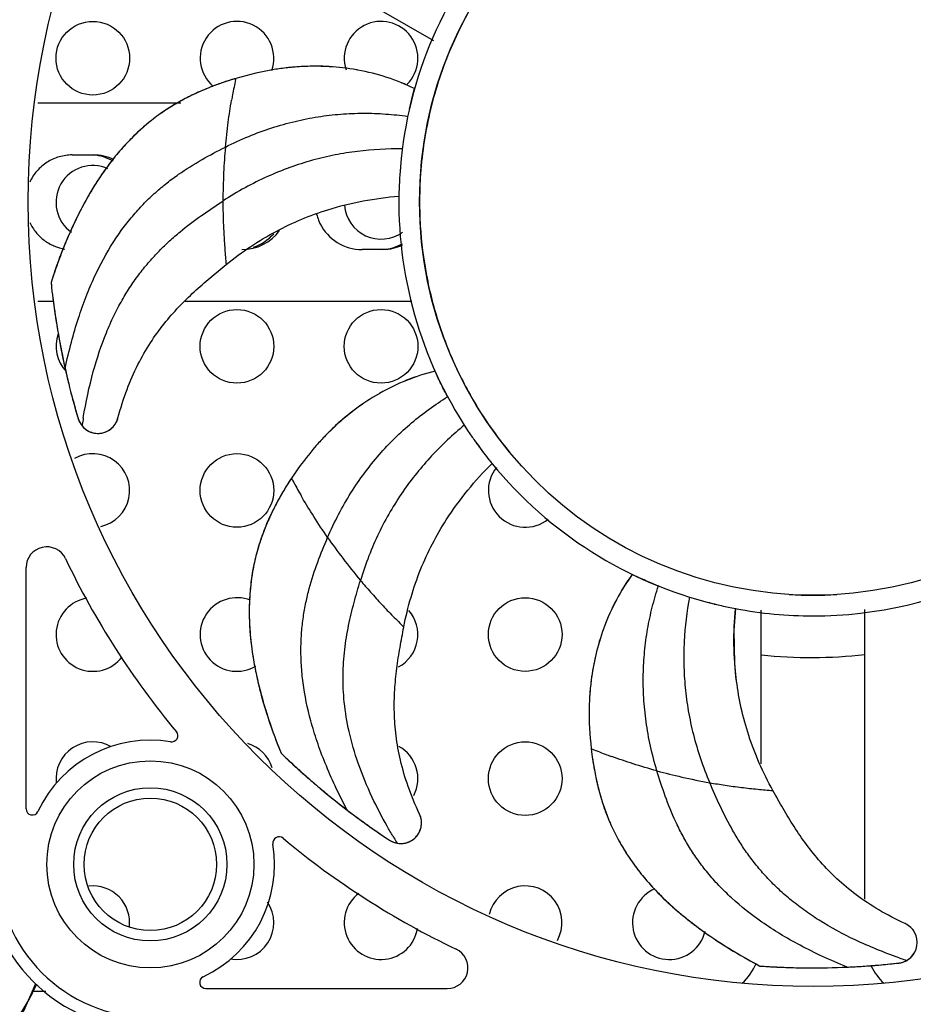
# Model space of a CAD drawing. Header units: inches. Extents: x 0.2 to 16.8, y 0.2 to 10.8.
# Tile 19 of 25: x 10.3 to 11.1, y 4.7 to 5.7. Entities that reach past the tile are written whole.
import ezdxf

# ---------------------------------------------------------------- set-up
doc = ezdxf.new("R2010")
doc.units = ezdxf.units.IN
doc.header["$LTSCALE"] = 0.935
doc.header["$MEASUREMENT"] = 0
doc.layers.get('0').update_dxf_attribs({"linetype": 'CONTINUOUS'})
doc.layers.add('DIMENSIONS', color=7, linetype='CONTINUOUS')
doc.styles.get("Standard").update_dxf_attribs({"font": 'txt', "width": 0.8})
doc.dimstyles.new('DIMSTYLE_2', dxfattribs={"dimtxt": 0.125, "dimasz": 0.18, "dimexe": 0.18, "dimexo": 0.0625, "dimgap": 0.09, "dimtad": 0, "dimtih": 1, "dimtoh": 1, "dimdec": 3, "dimzin": 4, "dimdsep": 46, "dimtxsty": 'STANDARD', "dimblk": '_FILLED', "dimblk1": '_FILLED', "dimblk2": '_FILLED', "dimcen": 0.09, "dimadec": 0, "dimazin": 0, "dimtp": 0.01, "dimtm": 0.01, "dimtfac": 1, "dimtdec": 3, "dimtofl": 0, "dimtmove": 0, "dimatfit": 3, "dimldrblk": '_FILLED', "dimfxl": 1, "dimtolj": 1, "dimtzin": 4, "dimarcsym": 0})

# ---------------------------------------------------------------- blocks, each defined once
blk = doc.blocks.new('_FILLED')
at = {"color": 0, "linetype": 'BYBLOCK'}
blk.add_solid([(0, 0), (-1, 0.1736), (-1, -0.1736)], dxfattribs=at)
blk = doc.blocks.new('*D14')
at = {"layer": 'DIMENSIONS', "color": 2, "linetype": 'CONTINUOUS'}
for p, q in [((14.03925, 7.72406), (15.10175, 7.72406)), ((14.97675, 7.72406), (14.97675, 5.66106)), ((14.97675, 3.34806), (14.97675, 5.41106)), ((10.54125, 3.34806), (15.10175, 3.34806))]:
    blk.add_line(p, q, dxfattribs=at)
at = {"layer": 'DIMENSIONS', "color": 2, "linetype": 'CONTINUOUS', "xscale": 0.18, "yscale": 0.18, "zscale": 0.18}
for p, rotation in [((14.97675, 7.72406), 90), ((14.97675, 3.34806), 270)]:
    blk.add_blockref('_FILLED', p, dxfattribs=dict(at, rotation=rotation))
at = {"layer": 'DIMENSIONS', "color": 2, "linetype": 'CONTINUOUS', "insert": (14.97675, 5.59856), "char_height": 0.125, "width": 1.425, "attachment_point": 2, "line_spacing_factor": 0.9}
blk.add_mtext('4.376{\\Ftxt.shx;\\W1.000000;\\H0.125000; }[111.15]', dxfattribs=at)

msp = doc.modelspace()

# ---------------------------------------------------------------- linework, layer by layer
at = {"color": 6, "linetype": 'CONTINUOUS'}
for p, q in [((10.42953, 5.77925), (10.6658, 5.64284)), ((10.30228, 5.41293), (10.30252, 5.41103)), ((10.27856, 4.91236), (10.27856, 5.14176)), ((10.97738, 4.95527), (10.97738, 5.10132)), ((11.07581, 4.8265), (11.07581, 5.10174)), ((10.52093, 4.96526), (10.52234, 4.96395)), ((10.97619, 4.76286), (10.9781, 4.76277)), ((10.4495, 4.74143), (10.67889, 4.74143))]:
    msp.add_line(p, q, dxfattribs=at)
at = {"color": 9, "linetype": 'CONTINUOUS'}
for p, q in [((10.47773, 5.60578), (10.47795, 5.6068)), ((10.53138, 5.22576), (10.53089, 5.22669)), ((10.54108, 5.20824), (10.54075, 5.20882)), ((10.81674, 4.96914), (10.81577, 4.96953))]:
    msp.add_line(p, q, dxfattribs=at)
at = {"color": 7, "linetype": 'CONTINUOUS'}
for p, q in [((10.64292, 5.57769), (10.64593, 5.59003)), ((10.64593, 5.59003), (10.6479, 5.59711)), ((10.28981, 5.58356), (10.42559, 5.58356)), ((10.6428, 5.57718), (10.64292, 5.57769)), ((10.32249, 5.53406), (10.34239, 5.53406)), ((10.63295, 5.49495), (10.63295, 5.49466)), ((10.61787, 5.44406), (10.59798, 5.44406)), ((10.30365, 5.39456), (10.28988, 5.39456)), ((10.30404, 5.39789), (10.30417, 5.39686)), ((10.30417, 5.39686), (10.30436, 5.39535)), ((10.64533, 5.39456), (10.42972, 5.39456)), ((10.67035, 5.32182), (10.6673, 5.3285)), ((10.32981, 5.27922), (10.33175, 5.27643)), ((10.33175, 5.27643), (10.33313, 5.27499)), ((10.33313, 5.27499), (10.33439, 5.27384)), ((10.33439, 5.27384), (10.33632, 5.2724)), ((10.72152, 5.24063), (10.72171, 5.24041)), ((10.86146, 5.13205), (10.85483, 5.13521)), ((10.95284, 5.10275), (10.95313, 5.1027)), ((10.52094, 4.96523), (10.52229, 4.96394)), ((10.53272, 4.95415), (10.53383, 4.95313)), ((10.62797, 4.88052), (10.63125, 4.87963)), ((10.63125, 4.87963), (10.63324, 4.87941)), ((10.63324, 4.87941), (10.63494, 4.87935)), ((11.11265, 4.76675), (11.11574, 4.76819)), ((11.11574, 4.76819), (11.1174, 4.76929)), ((11.1174, 4.76929), (11.11875, 4.77034)), ((10.97621, 4.76285), (10.97807, 4.76273)), ((10.99243, 4.76193), (10.99366, 4.76187)), ((10.28451, 4.73906), (10.29721, 4.73906))]:
    msp.add_line(p, q, dxfattribs=at)
at = {"color": 6, "linetype": 'CONTINUOUS'}
msp.add_lwpolyline([(10.95392, 5.03381), (10.95228, 5.05028), (10.95175, 5.0823), (10.95313, 5.1027)], dxfattribs=at)
at = {"color": 7, "linetype": 'CONTINUOUS'}
msp.add_lwpolyline([(10.20046, 4.64294), (10.24283, 4.67762), (10.27638, 4.72034), (10.28768, 4.74638)], dxfattribs=at)
at = {"color": 6, "linetype": 'CONTINUOUS'}
for centre, radius in [((11.0266, 5.48946), 0.74606), ((10.39668, 4.85954), 0.09843), ((10.39668, 4.85954), 0.07283), ((10.39668, 4.85954), 0.06299)]:
    msp.add_circle(centre, radius, dxfattribs=at)
at = {"color": 7, "linetype": 'CONTINUOUS'}
for centre, radius in [((11.0266, 5.48946), 0.374), ((10.342, 5.62606), 0.035), ((10.479, 5.35206), 0.035), ((10.616, 5.35206), 0.035), ((10.479, 5.21506), 0.035), ((10.753, 5.07806), 0.035), ((10.753, 4.94106), 0.035)]:
    msp.add_circle(centre, radius, dxfattribs=at)
at = {"color": 9, "linetype": 'CONTINUOUS'}
for centre, radius, start, end in [((11.0266, 5.48946), 0.39369, 139.24664, 176.30157), ((10.99305, 5.49519), 0.52705, 167.88743, 169.50603), ((10.97192, 5.49915), 0.50555, 169.51164, 170.09432), ((11.0266, 5.48946), 0.39369, 179.2423, 214.61538), ((10.84886, 5.19918), 0.52285, 170.84918, 171.50346), ((10.83424, 5.20151), 0.50804, 170.64261, 170.84617), ((11.0266, 5.48946), 0.39369, 219.23851, 256.15385), ((10.99722, 5.47228), 0.52705, 207.88743, 209.50603), ((10.97873, 5.46188), 0.50583, 209.51177, 210.01825), ((11.0266, 5.48946), 0.39369, 259.23638, 270), ((11.01514, 5.45742), 0.52705, 247.88743, 249.50603), ((11.00756, 5.4373), 0.50555, 249.51164, 250.09432), ((11.06434, 5.14523), 0.50804, 210.64261, 210.84617), ((11.07704, 5.15285), 0.52285, 210.84918, 211.50346), ((10.39668, 4.85954), 0.15748, 180, 270), ((10.39668, 4.85954), 0.14567, 180, 270), ((11.27678, 5.25003), 0.50804, 250.64261, 250.84617), ((11.28161, 5.26402), 0.52285, 250.84918, 251.50346)]:
    msp.add_arc(centre, radius, start, end, dxfattribs=at)
at = {"color": 7, "linetype": 'CONTINUOUS'}
for centre, radius, start, end in [((10.479, 5.62606), 0.035, 340.73114, 229.94868), ((10.616, 5.62606), 0.035, 315.12751, 198.17384), ((10.55442, 5.37207), 0.2464, 94.74982, 95.94663), ((10.5536, 5.37159), 0.24681, 94.96505, 95.7463), ((10.55345, 5.37331), 0.24508, 94.46408, 94.96444), ((10.55307, 5.38093), 0.23745, 86.71705, 94.51611), ((10.55416, 5.39903), 0.21938, 79.88057, 86.7375), ((10.55391, 5.39382), 0.22454, 80.0503, 86.74275), ((10.55392, 5.39384), 0.22452, 80.05289, 86.7436), ((10.55382, 5.36938), 0.24903, 95.74584, 96.20239), ((10.55508, 5.40457), 0.21377, 79.54024, 79.86405), ((10.55478, 5.39913), 0.21916, 79.72164, 80.03751), ((10.55518, 5.4052), 0.21313, 64.21297, 79.53499), ((10.55284, 5.34584), 0.27144, 108.4536, 111.73823), ((10.56439, 5.31783), 0.3017, 109.02684, 110.13615), ((10.56758, 5.30865), 0.31142, 108.75969, 109.03118), ((10.56337, 5.31512), 0.30392, 108.25616, 108.50367), ((10.56736, 5.30933), 0.3107, 107.89666, 108.76124), ((10.56652, 5.30556), 0.31398, 107.78151, 108.25487), ((10.57553, 5.27721), 0.34373, 106.49115, 107.76819), ((10.56542, 5.31536), 0.30437, 106.71922, 107.89769), ((10.53064, 5.39611), 0.21644, 114.64758, 119.6303), ((10.53972, 5.37901), 0.23577, 111.76248, 114.92117), ((10.52741, 5.40173), 0.20996, 119.62284, 125.76045), ((10.52406, 5.40651), 0.20412, 119.46589, 123.38099), ((10.52088, 5.41157), 0.19815, 123.41799, 125.89135), ((10.54757, 5.38287), 0.23748, 136.77649, 140.85703), ((10.54134, 5.38806), 0.22937, 136.46751, 139.23143), ((10.53891, 5.39089), 0.22567, 135.33325, 136.75304), ((10.53835, 5.39088), 0.22527, 135.23058, 136.46315), ((10.33922, 5.48939), 0.04468, 60.52744, 86.04268), ((10.34232, 5.48926), 0.0448, 63.94098, 89.92225), ((10.54662, 5.3835), 0.23635, 139.23143, 140.83064), ((10.342, 5.48906), 0.035, 65.75189, 234.50063), ((11.08665, 5.48535), 0.45381, 175.37293, 178.78744), ((11.03647, 5.48851), 0.38389, 176.45797, 179.85818), ((10.63671, 5.32389), 0.34454, 149.69426, 153.26), ((10.64029, 5.32162), 0.34877, 149.66914, 152.52968), ((10.61182, 5.3381), 0.31588, 148.31898, 149.64076), ((10.616, 5.48906), 0.035, 184.50875, 305.81045), ((11.03694, 5.49045), 0.38436, 180.14685, 183.54178), ((10.66654, 5.30773), 0.37847, 152.49632, 153.1067), ((10.5985, 5.48905), 0.04526, 194.57512, 202.25522), ((10.59807, 5.48883), 0.04478, 202.20243, 265.97616), ((10.48358, 5.48872), 0.04466, 270.07142, 323.67024), ((10.48043, 5.48874), 0.04468, 288.66104, 318.57713), ((10.61469, 5.48875), 0.04469, 273.96041, 298.87767), ((10.7585, 5.26817), 0.47863, 158.41824, 162.39483), ((10.59798, 5.48788), 0.04382, 266.00057, 269.99236), ((11.19903, 5.51062), 0.90207, 186.2179, 186.90855), ((11.05288, 5.49253), 0.75481, 186.05339, 186.86495), ((11.0312, 5.48993), 0.73297, 186.86592, 187.27197), ((11.11368, 5.50045), 0.81611, 186.92102, 187.21936), ((11.0232, 5.48891), 0.72491, 187.27149, 188.2187), ((11.05653, 5.49311), 0.7585, 187.40534, 188.10212), ((11.02195, 5.48824), 0.72357, 188.10586, 188.88614), ((11.0285, 5.48968), 0.73026, 188.21905, 188.63697), ((11.03606, 5.49083), 0.73791, 188.63713, 188.91897), ((11.00675, 5.4859), 0.70819, 188.88882, 189.59364), ((11.04692, 5.49254), 0.7489, 188.91972, 189.30574), ((11.04818, 5.49274), 0.75018, 189.30527, 189.45062), ((11.0398, 5.49135), 0.74169, 189.45067, 189.58293), ((11.0055, 5.48569), 0.70693, 189.59442, 192.59183), ((10.342, 5.35206), 0.035, 159.91572, 223.31464), ((11.03082, 5.49039), 0.73267, 190.32507, 192.55573), ((11.02388, 5.48942), 0.72569, 192.58647, 192.79167), ((10.99215, 5.48169), 0.69306, 192.55052, 195.03566), ((11.03364, 5.49165), 0.7357, 192.79306, 193.50016), ((10.71963, 5.1219), 0.21313, 104.21297, 119.53499), ((11.04079, 5.49337), 0.74305, 193.5002, 194.05561), ((11.0432, 5.49397), 0.74554, 194.05557, 194.45095), ((11.03913, 5.49288), 0.74132, 194.44771, 196.24046), ((11.07122, 5.50223), 0.77475, 194.98575, 196.24888), ((10.72281, 5.11651), 0.21938, 119.88057, 126.7375), ((10.72597, 5.11238), 0.22452, 120.05289, 126.7436), ((10.71997, 5.12135), 0.21377, 119.54024, 119.86405), ((10.72323, 5.11699), 0.21916, 119.72164, 120.03751), ((10.73362, 5.10195), 0.23745, 126.71705, 134.51611), ((11.0307, 5.49045), 0.73255, 196.24217, 196.41374), ((10.3488, 5.29016), 0.02191, 192.43737, 198.00188), ((10.34689, 5.28901), 0.01969, 196.41379, 345.22533), ((11.02778, 5.49027), 0.37544, 212.53259, 216.40404), ((10.34595, 5.28979), 0.02089, 316.03831, 318.90736), ((10.74035, 5.09602), 0.2464, 134.74982, 135.94663), ((10.73881, 5.09635), 0.24508, 134.46408, 134.96444), ((10.34679, 5.28832), 0.019, 259.81807, 268.98774), ((10.74162, 5.09358), 0.24903, 135.74584, 136.20236), ((10.74003, 5.09513), 0.24681, 134.96505, 135.7463), ((11.07719, 5.52632), 0.45621, 215.37513, 218.18489), ((11.02694, 5.48965), 0.37439, 216.40411, 219.49626), ((10.342, 5.21506), 0.035, 282.30236, 119.78892), ((11.04625, 5.50208), 0.4169, 218.19646, 218.83857), ((10.753, 5.21506), 0.035, 141.19519, 308.80535), ((10.81749, 5.03693), 0.34373, 146.49115, 147.76819), ((10.78523, 5.05965), 0.30437, 146.71922, 147.89769), ((10.75288, 5.07667), 0.26787, 148.89068, 151.75208), ((10.78285, 5.06088), 0.3017, 149.02682, 150.13615), ((10.77659, 5.06258), 0.29544, 148.50289, 148.92635), ((10.7912, 5.0559), 0.31142, 148.75969, 149.03116), ((10.78382, 5.05815), 0.30392, 148.25616, 148.50367), ((10.79058, 5.05628), 0.3107, 147.89666, 148.76124), ((10.79236, 5.05286), 0.31398, 147.78151, 148.25487), ((10.72463, 5.0919), 0.23577, 151.76248, 154.92117), ((10.70668, 5.09915), 0.21644, 154.64758, 159.6303), ((10.70059, 5.10139), 0.20996, 159.62284, 165.76045), ((10.69496, 5.10289), 0.20412, 159.46589, 163.38099), ((10.68927, 5.10472), 0.19815, 163.41799, 165.89135), ((11.02772, 5.01058), 0.21313, 144.21297, 159.53499), ((10.342, 5.07806), 0.035, 99.55905, 322.45169), ((10.479, 5.07806), 0.035, 68.43837, 301.15223), ((10.72816, 5.0999), 0.23748, 176.77649, 180.85703), ((10.72004, 5.09987), 0.22937, 176.46751, 179.23143), ((10.71637, 5.10047), 0.22567, 175.33325, 176.75304), ((10.71595, 5.1001), 0.22527, 175.23058, 176.46315), ((11.02659, 5.49024), 0.37479, 266.5556, 273.44733), ((10.72703, 5.09977), 0.23635, 179.23143, 180.83064), ((11.04287, 5.55517), 0.4613, 255.38688, 257.07482), ((11.03659, 5.5269), 0.43234, 257.04817, 258.82987), ((10.616, 5.07806), 0.035, 298.40284, 40.77463), ((11.03361, 5.0085), 0.21938, 159.88057, 166.7375), ((11.03869, 5.00736), 0.22452, 160.05289, 166.7436), ((11.02833, 5.01037), 0.21377, 159.54024, 159.86405), ((11.03363, 5.00913), 0.21916, 159.72164, 160.03751), ((10.80615, 5.1069), 0.31588, 188.31898, 189.64076), ((11.05125, 5.00429), 0.23745, 166.71705, 174.5161), ((10.83855, 5.11258), 0.34877, 189.66914, 192.52968), ((10.83435, 5.11201), 0.34454, 189.69426, 193.26), ((10.8676, 5.11881), 0.37847, 192.49632, 193.1067), ((11.06276, 5.00302), 0.24903, 175.74584, 176.20237), ((11.06054, 5.00319), 0.24681, 174.96505, 175.7463), ((11.06022, 5.00407), 0.2464, 174.74982, 175.94663), ((11.05883, 5.00334), 0.24508, 174.46408, 174.96444), ((10.96347, 5.14761), 0.47863, 198.41825, 202.39483), ((10.342, 4.94106), 0.035, 60.09137, 186.6695), ((10.479, 4.94106), 0.035, 17.25251, 72.93252), ((10.616, 4.94106), 0.035, 332.41674, 61.25774), ((11.03804, 5.50163), 0.74504, 226.04774, 227.27564), ((11.11855, 5.58849), 0.86347, 226.32737, 227.27693), ((11.12065, 5.0054), 0.30707, 186.72398, 188.76691), ((11.14933, 5.00741), 0.3357, 186.47924, 188.22958), ((11.02435, 5.48685), 0.7249, 227.27789, 228.22012), ((11.04718, 5.5115), 0.75849, 227.40544, 228.10212), ((11.11786, 5.003), 0.30392, 188.25616, 188.50367), ((11.12496, 5.00602), 0.31142, 188.75969, 189.03117), ((11.11537, 5.00447), 0.3017, 189.02683, 190.13615), ((11.02382, 5.48553), 0.72357, 228.10586, 228.88614), ((11.03052, 5.49379), 0.73419, 228.22178, 228.94543), ((11.01369, 5.47397), 0.70819, 228.88882, 229.59364), ((11.04044, 5.50518), 0.74929, 228.94545, 229.3057), ((11.04108, 5.50592), 0.75027, 229.30528, 229.44761), ((11.03556, 5.49946), 0.74178, 229.44764, 229.58292), ((11.01316, 5.47291), 0.70704, 229.56972, 232.59183), ((11.01286, 5.47302), 0.70693, 229.59442, 230.31869), ((11.02924, 5.49288), 0.73267, 230.32507, 232.55573), ((11.03241, 4.98483), 0.21644, 194.64758, 199.6303), ((11.02454, 5.48768), 0.72569, 232.58647, 232.79167), ((11.0052, 5.46137), 0.69306, 232.55052, 235.03566), ((11.03058, 5.49567), 0.7357, 232.79306, 233.50016), ((10.63476, 4.899), 0.01969, 236.41379, 25.22533), ((11.02632, 4.98263), 0.20996, 199.62284, 205.76045), ((11.02103, 4.98016), 0.20412, 199.46589, 203.38099), ((11.03496, 5.50158), 0.74305, 233.5002, 234.05561), ((11.03642, 5.50359), 0.74554, 234.05557, 234.45095), ((11.034, 5.50014), 0.74132, 234.44771, 236.24046), ((10.63354, 4.89899), 0.02089, 356.03831, 358.90736), ((11.01549, 4.97791), 0.19815, 203.41799, 205.89135), ((11.05257, 5.52793), 0.77475, 234.98575, 236.24888), ((11.02911, 5.49285), 0.73255, 236.24217, 236.41374), ((10.63548, 4.90111), 0.02191, 232.43737, 238.00188), ((10.63418, 4.9003), 0.02111, 293.23037, 296.30456), ((11.03899, 4.99207), 0.22567, 215.33325, 216.75304), ((11.0389, 4.99152), 0.22527, 215.23058, 216.46315), ((11.04219, 4.99397), 0.22937, 216.46751, 219.23143), ((11.04839, 4.99921), 0.23748, 216.77649, 220.85703), ((11.0476, 4.99838), 0.23635, 219.23143, 220.83064), ((10.342, 4.80406), 0.035, 353.23644, 96.02373), ((10.616, 4.80406), 0.035, 127.10817, 350.81025), ((10.753, 4.80406), 0.035, 331.12952, 166.93886), ((10.89, 4.80406), 0.035, 113.25756, 346.68704), ((10.479, 4.80406), 0.035, 259.41758, 34.01547), ((11.10364, 5.0547), 0.31588, 228.31898, 229.64076), ((11.1248, 5.07988), 0.34877, 229.66914, 232.52968), ((11.12195, 5.07675), 0.34454, 229.69426, 233.26), ((11.14305, 5.10332), 0.37847, 232.49632, 233.1067), ((11.10597, 4.78527), 0.01969, 276.41379, 65.22533), ((11.10505, 4.78449), 0.02089, 36.03831, 38.90736), ((11.19798, 5.18701), 0.47863, 238.41836, 242.39483), ((11.02541, 5.5024), 0.74132, 274.44771, 276.24046), ((11.02177, 5.53563), 0.77475, 274.98575, 276.24888), ((11.02634, 5.49367), 0.73255, 276.24217, 276.41374), ((11.10517, 4.78736), 0.02191, 272.43737, 278.00188), ((11.02754, 5.50614), 0.74504, 266.04774, 267.27564), ((11.03336, 5.62412), 0.86317, 266.3273, 267.28192), ((11.02655, 5.486), 0.72488, 267.27789, 268.02574), ((11.02822, 5.52018), 0.7591, 267.39065, 268.10188), ((11.02678, 5.49338), 0.73227, 268.02807, 268.91989), ((11.027, 5.48467), 0.72357, 268.10586, 268.88614), ((11.02666, 5.4693), 0.70819, 268.88882, 269.59364), ((11.0271, 5.51009), 0.74898, 268.91962, 269.58215), ((11.02666, 5.48434), 0.72323, 269.60257, 272.5703), ((11.02694, 5.46815), 0.70704, 269.56972, 272.59183), ((11.02617, 5.48678), 0.72569, 272.58647, 272.79167), ((11.02827, 5.45419), 0.69306, 272.55052, 275.03566), ((11.02566, 5.49678), 0.7357, 272.79306, 273.50016), ((11.02521, 5.50412), 0.74305, 273.5002, 274.05561), ((11.02504, 5.5066), 0.74554, 274.05557, 274.45095)]:
    msp.add_arc(centre, radius, start, end, dxfattribs=at)
at = {"color": 6, "linetype": 'CONTINUOUS'}
for centre, radius, start, end in [((11.0266, 5.48946), 0.39369, 214.61538, 216.31455), ((10.29825, 5.14176), 0.01969, 25.51946, 180), ((11.0266, 5.48946), 0.7874, 205.51946, 219.7779), ((11.0266, 5.48946), 0.39369, 270, 296.31411), ((11.0266, 5.48946), 0.39369, 256.15385, 256.31231), ((11.02482, 5.48927), 0.43307, 263.71089, 276.76096), ((10.41692, 4.9819), 0.00591, 260.60672, 39.7779), ((10.39668, 4.85954), 0.11811, 80.60672, 154.79123), ((10.28447, 4.91236), 0.00591, 180, 334.79123), ((10.39668, 4.85954), 0.11811, 295.16341, 9.39328), ((10.51903, 4.87978), 0.00591, 50.2221, 189.39328), ((11.0266, 5.48946), 0.7874, 230.2221, 244.48054), ((10.67889, 4.76112), 0.01969, 270, 64.48054), ((10.91833, 4.78893), 0.05906, 313.9858, 336.43288), ((11.13486, 4.78893), 0.05906, 206.41258, 226.0142), ((10.4495, 4.74734), 0.00591, 115.20877, 270)]:
    msp.add_arc(centre, radius, start, end, dxfattribs=at)
at = {"color": 7, "linetype": 'CONTINUOUS'}
for points, knots in [([(10.74651, 5.73734), (10.73283, 5.72187), (10.71418, 5.69688), (10.69372, 5.66094), (10.68066, 5.63277), (10.66997, 5.60362), (10.65901, 5.56373), (10.65459, 5.53286), (10.65331, 5.51223)], [0, 0, 0, 0, 0.249867, 0.374901, 0.499927, 0.624964, 0.750038, 1, 1, 1, 1]), ([(10.56664, 5.61806), (10.5585, 5.61854), (10.54759, 5.61857), (10.53673, 5.61785), (10.53402, 5.61763)], [0, 0, 0, 0, 0.749899, 1, 1, 1, 1]), ([(10.52889, 5.61715), (10.52458, 5.6167), (10.50738, 5.61445), (10.49041, 5.61052), (10.47795, 5.6068)], [0, 0, 0, 0, 0.250127, 1, 1, 1, 1]), ([(10.6479, 5.59711), (10.63941, 5.60133), (10.62173, 5.60847), (10.60324, 5.61308), (10.59389, 5.61477)], [0, 0, 0, 0, 0.499307, 1, 1, 1, 1]), ([(10.46053, 5.60109), (10.45882, 5.60046), (10.45204, 5.5979), (10.44535, 5.59508), (10.44042, 5.5928)], [0, 0, 0, 0, 0.250175, 1, 1, 1, 1]), ([(10.46053, 5.60109), (10.45882, 5.60046), (10.45204, 5.5979), (10.44535, 5.59508), (10.44042, 5.5928)], [0, 0, 0, 0, 0.250175, 1, 1, 1, 1]), ([(10.44042, 5.5928), (10.43899, 5.59214), (10.43331, 5.58946), (10.42775, 5.58654), (10.42365, 5.58423)], [0, 0, 0, 0, 0.250214, 1, 1, 1, 1]), ([(10.44042, 5.5928), (10.43899, 5.59214), (10.43332, 5.58946), (10.42775, 5.58655), (10.42365, 5.58423)], [0, 0, 0, 0, 0.250214, 1, 1, 1, 1]), ([(10.40471, 5.57211), (10.40002, 5.56872), (10.39093, 5.56156), (10.38247, 5.55364), (10.37841, 5.54953)], [0, 0, 0, 0, 0.500092, 1, 1, 1, 1]), ([(10.40472, 5.5721), (10.40238, 5.5704), (10.39316, 5.56343), (10.38453, 5.55568), (10.37842, 5.54953)], [0, 0, 0, 0, 0.249861, 1, 1, 1, 1]), ([(10.40472, 5.57209), (10.40238, 5.5704), (10.39316, 5.56343), (10.38453, 5.55568), (10.37842, 5.54952)], [0, 0, 0, 0, 0.249861, 1, 1, 1, 1]), ([(10.32249, 5.53406), (10.3183, 5.53406), (10.31194, 5.53314), (10.30403, 5.53022), (10.29844, 5.52719), (10.29334, 5.5234), (10.28733, 5.51746), (10.28381, 5.51207), (10.28201, 5.50825)], [0, 0, 0, 0, 0.249053, 0.374293, 0.49945, 0.624594, 0.749782, 1, 1, 1, 1]), ([(10.36339, 5.53278), (10.35891, 5.52728), (10.35042, 5.51588), (10.34284, 5.50387), (10.33925, 5.49775)], [0, 0, 0, 0, 0.500056, 1, 1, 1, 1]), ([(10.36339, 5.53279), (10.36153, 5.53051), (10.35426, 5.52126), (10.34765, 5.5115), (10.34301, 5.504)], [0, 0, 0, 0, 0.250043, 1, 1, 1, 1]), ([(10.32902, 5.47891), (10.32634, 5.47361), (10.31614, 5.45216), (10.30779, 5.42986), (10.30228, 5.41293)], [0, 0, 0, 0, 0.250199, 1, 1, 1, 1]), ([(10.329, 5.47892), (10.32756, 5.47609), (10.32197, 5.46471), (10.31692, 5.45306), (10.31342, 5.44422)], [0, 0, 0, 0, 0.250128, 1, 1, 1, 1]), ([(10.329, 5.47892), (10.32756, 5.47609), (10.32197, 5.46471), (10.31692, 5.45306), (10.31342, 5.44422)], [0, 0, 0, 0, 0.250128, 1, 1, 1, 1]), ([(10.28209, 5.46971), (10.28364, 5.46644), (10.28658, 5.4618), (10.29149, 5.45646), (10.29701, 5.45177), (10.3049, 5.4472), (10.31193, 5.44519), (10.31549, 5.44462)], [0, 0, 0, 0, 0.250272, 0.37542, 0.5005, 0.750208, 1, 1, 1, 1]), ([(10.65331, 5.46671), (10.65429, 5.45095), (10.65721, 5.42736), (10.66405, 5.39651), (10.67286, 5.36616), (10.68746, 5.32938), (10.70277, 5.30167), (10.71125, 5.28837)], [0, 0, 0, 0, 0.25001, 0.375108, 0.500163, 0.750081, 1, 1, 1, 1]), ([(10.63603, 5.44793), (10.63318, 5.44666), (10.62721, 5.44473), (10.62097, 5.44406), (10.61787, 5.44406)], [0, 0, 0, 0, 0.501025, 1, 1, 1, 1]), ([(10.6673, 5.3285), (10.65809, 5.32627), (10.63995, 5.32038), (10.62283, 5.31203), (10.61457, 5.30731)], [0, 0, 0, 0, 0.499307, 1, 1, 1, 1]), ([(10.6673, 5.3285), (10.65809, 5.32627), (10.63995, 5.32038), (10.62283, 5.31203), (10.61458, 5.30732)], [0, 0, 0, 0, 0.499307, 1, 1, 1, 1]), ([(10.67929, 5.30413), (10.67832, 5.30592), (10.67524, 5.31176), (10.67228, 5.31768), (10.67035, 5.32182)], [0, 0, 0, 0, 0.30807, 1, 1, 1, 1]), ([(10.59159, 5.29232), (10.58504, 5.28745), (10.57667, 5.28046), (10.56881, 5.27293), (10.56688, 5.27102)], [0, 0, 0, 0, 0.749899, 1, 1, 1, 1]), ([(10.32797, 5.28339), (10.32809, 5.28302), (10.3286, 5.28159), (10.32924, 5.2802), (10.32981, 5.27922)], [0, 0, 0, 0, 0.257785, 1, 1, 1, 1]), ([(10.36416, 5.27956), (10.36434, 5.27991), (10.36507, 5.28132), (10.36563, 5.28283), (10.36592, 5.28399)], [0, 0, 0, 0, 0.245442, 1, 1, 1, 1]), ([(10.33632, 5.2724), (10.33721, 5.27182), (10.33914, 5.2708), (10.34121, 5.27013), (10.34228, 5.26987)], [0, 0, 0, 0, 0.492419, 1, 1, 1, 1]), ([(10.3526, 5.27018), (10.35346, 5.27044), (10.35512, 5.27108), (10.35669, 5.27192), (10.35744, 5.27239)], [0, 0, 0, 0, 0.503831, 1, 1, 1, 1]), ([(10.35744, 5.27239), (10.3581, 5.27281), (10.35934, 5.2737), (10.36047, 5.27474), (10.36099, 5.27528)], [0, 0, 0, 0, 0.507656, 1, 1, 1, 1]), ([(10.34646, 5.26933), (10.34695, 5.26932), (10.34902, 5.26936), (10.35109, 5.26971), (10.3526, 5.27018)], [0, 0, 0, 0, 0.236118, 1, 1, 1, 1]), ([(10.56326, 5.26735), (10.56024, 5.26424), (10.54851, 5.25146), (10.53804, 5.23755), (10.53089, 5.22669)], [0, 0, 0, 0, 0.250127, 1, 1, 1, 1]), ([(10.52121, 5.21111), (10.52031, 5.20954), (10.51676, 5.20322), (10.51345, 5.19676), (10.51113, 5.19184)], [0, 0, 0, 0, 0.250175, 1, 1, 1, 1]), ([(10.52121, 5.21111), (10.52031, 5.20954), (10.51676, 5.20322), (10.51345, 5.19676), (10.51113, 5.19184)], [0, 0, 0, 0, 0.250175, 1, 1, 1, 1]), ([(10.51113, 5.19184), (10.51046, 5.19042), (10.50784, 5.18471), (10.50545, 5.1789), (10.5038, 5.17449)], [0, 0, 0, 0, 0.250214, 1, 1, 1, 1]), ([(10.51113, 5.19184), (10.51046, 5.19042), (10.50784, 5.18471), (10.50545, 5.1789), (10.5038, 5.17449)], [0, 0, 0, 0, 0.250214, 1, 1, 1, 1]), ([(10.49708, 5.15303), (10.49566, 5.14743), (10.4933, 5.13609), (10.49192, 5.12459), (10.49145, 5.11883)], [0, 0, 0, 0, 0.500092, 1, 1, 1, 1]), ([(10.49709, 5.15303), (10.49639, 5.15023), (10.49381, 5.13896), (10.49218, 5.12747), (10.49146, 5.11883)], [0, 0, 0, 0, 0.249861, 1, 1, 1, 1]), ([(10.49709, 5.15303), (10.49639, 5.15023), (10.49381, 5.13896), (10.49218, 5.12748), (10.49146, 5.11884)], [0, 0, 0, 0, 0.249861, 1, 1, 1, 1]), ([(10.85483, 5.13521), (10.8492, 5.12758), (10.83909, 5.11141), (10.83135, 5.09401), (10.82805, 5.08509)], [0, 0, 0, 0, 0.499307, 1, 1, 1, 1]), ([(10.87967, 5.12424), (10.87778, 5.125), (10.87166, 5.12749), (10.8656, 5.13012), (10.86146, 5.13205)], [0, 0, 0, 0, 0.30807, 1, 1, 1, 1]), ([(10.4907, 5.09635), (10.49074, 5.09341), (10.49112, 5.08165), (10.49232, 5.06993), (10.4936, 5.0612)], [0, 0, 0, 0, 0.250043, 1, 1, 1, 1]), ([(10.49071, 5.09635), (10.49081, 5.08925), (10.49164, 5.07507), (10.49355, 5.06099), (10.49474, 5.054)], [0, 0, 0, 0, 0.500056, 1, 1, 1, 1]), ([(10.82008, 5.05883), (10.8182, 5.05089), (10.81627, 5.04015), (10.8151, 5.02933), (10.81485, 5.02662)], [0, 0, 0, 0, 0.749899, 1, 1, 1, 1]), ([(10.49898, 5.03298), (10.4997, 5.02989), (10.50273, 5.01758), (10.50635, 5.00541), (10.50935, 4.99639)], [0, 0, 0, 0, 0.250128, 1, 1, 1, 1]), ([(10.49898, 5.03298), (10.4997, 5.02989), (10.50273, 5.01758), (10.50635, 5.00541), (10.50935, 4.99639)], [0, 0, 0, 0, 0.250128, 1, 1, 1, 1]), ([(10.499, 5.03299), (10.50036, 5.0272), (10.50633, 5.00422), (10.51427, 4.98177), (10.52093, 4.96526)], [0, 0, 0, 0, 0.250199, 1, 1, 1, 1]), ([(10.81443, 5.02149), (10.81412, 5.01717), (10.81335, 4.99984), (10.81427, 4.98245), (10.81577, 4.96953)], [0, 0, 0, 0, 0.250127, 1, 1, 1, 1]), ([(10.81728, 4.95806), (10.81798, 4.95336), (10.81961, 4.94397), (10.82178, 4.9347), (10.823, 4.9301)], [0, 0, 0, 0, 0.500006, 1, 1, 1, 1]), ([(10.81837, 4.95138), (10.81869, 4.94959), (10.82003, 4.94247), (10.82165, 4.93539), (10.82304, 4.93013)], [0, 0, 0, 0, 0.250175, 1, 1, 1, 1]), ([(10.81837, 4.95138), (10.81869, 4.94959), (10.82003, 4.94247), (10.82165, 4.93539), (10.82304, 4.93013)], [0, 0, 0, 0, 0.250175, 1, 1, 1, 1]), ([(10.82304, 4.93013), (10.82344, 4.92862), (10.8251, 4.92256), (10.827, 4.91657), (10.82857, 4.91213)], [0, 0, 0, 0, 0.250214, 1, 1, 1, 1]), ([(10.82304, 4.93013), (10.82344, 4.92862), (10.8251, 4.92256), (10.827, 4.91657), (10.82857, 4.91214)], [0, 0, 0, 0, 0.250214, 1, 1, 1, 1]), ([(10.65406, 4.90286), (10.65398, 4.90325), (10.65363, 4.9048), (10.65309, 4.90631), (10.65256, 4.90739)], [0, 0, 0, 0, 0.245442, 1, 1, 1, 1]), ([(10.65344, 4.89281), (10.65371, 4.89359), (10.65412, 4.89515), (10.65433, 4.89676), (10.65439, 4.89755)], [0, 0, 0, 0, 0.508452, 1, 1, 1, 1]), ([(10.64457, 4.88193), (10.64582, 4.88265), (10.64832, 4.88449), (10.65035, 4.88686), (10.65124, 4.88824)], [0, 0, 0, 0, 0.465918, 1, 1, 1, 1]), ([(10.65124, 4.88824), (10.6517, 4.88896), (10.65253, 4.89044), (10.65317, 4.89201), (10.65344, 4.89281)], [0, 0, 0, 0, 0.5031, 1, 1, 1, 1]), ([(10.83722, 4.89138), (10.83974, 4.88617), (10.84522, 4.87597), (10.85154, 4.86627), (10.85488, 4.86156)], [0, 0, 0, 0, 0.500092, 1, 1, 1, 1]), ([(10.83723, 4.89138), (10.83849, 4.88878), (10.84376, 4.87849), (10.84989, 4.86865), (10.85489, 4.86157)], [0, 0, 0, 0, 0.249861, 1, 1, 1, 1]), ([(10.83723, 4.89138), (10.83849, 4.88878), (10.84376, 4.87849), (10.84989, 4.86865), (10.85489, 4.86157)], [0, 0, 0, 0, 0.249861, 1, 1, 1, 1]), ([(10.62388, 4.88254), (10.62421, 4.88233), (10.62552, 4.88155), (10.62691, 4.88091), (10.62797, 4.88052)], [0, 0, 0, 0, 0.257785, 1, 1, 1, 1]), ([(10.63494, 4.87935), (10.63559, 4.87934), (10.63689, 4.8794), (10.63945, 4.87978), (10.64131, 4.88039), (10.6425, 4.8809)], [0, 0, 0, 0, 0.250949, 0.498649, 1, 1, 1, 1]), ([(10.86876, 4.84385), (10.87068, 4.84163), (10.87854, 4.83287), (10.88699, 4.82466), (10.89358, 4.81879)], [0, 0, 0, 0, 0.250043, 1, 1, 1, 1]), ([(10.86877, 4.84386), (10.87341, 4.83849), (10.88316, 4.82815), (10.89367, 4.8186), (10.89908, 4.814)], [0, 0, 0, 0, 0.500056, 1, 1, 1, 1]), ([(11.11828, 4.80064), (11.11797, 4.80088), (11.1167, 4.80184), (11.11532, 4.80266), (11.11422, 4.80315)], [0, 0, 0, 0, 0.245442, 1, 1, 1, 1]), ([(10.91584, 4.80064), (10.91838, 4.79873), (10.92862, 4.79124), (10.93921, 4.78425), (10.94731, 4.77927)], [0, 0, 0, 0, 0.250128, 1, 1, 1, 1]), ([(10.91584, 4.80064), (10.91838, 4.79873), (10.92862, 4.79124), (10.93921, 4.78425), (10.94731, 4.77927)], [0, 0, 0, 0, 0.250128, 1, 1, 1, 1]), ([(10.91585, 4.80065), (10.92061, 4.79709), (10.93996, 4.78332), (10.96047, 4.77122), (10.97619, 4.76286)], [0, 0, 0, 0, 0.250199, 1, 1, 1, 1]), ([(11.11875, 4.77034), (11.11925, 4.77075), (11.12021, 4.77162), (11.12192, 4.77357), (11.12296, 4.77523), (11.12354, 4.77639)], [0, 0, 0, 0, 0.250949, 0.498649, 1, 1, 1, 1]), ([(11.10822, 4.76567), (11.10861, 4.76572), (11.11011, 4.76597), (11.11159, 4.76637), (11.11265, 4.76675)], [0, 0, 0, 0, 0.257785, 1, 1, 1, 1])]:
    msp.add_open_spline(points, degree=3, knots=knots, dxfattribs=at)
at = {"color": 9, "linetype": 'CONTINUOUS'}
for points, knots in [([(10.46805, 5.54159), (10.46878, 5.54947), (10.47043, 5.56436), (10.47269, 5.57917), (10.47391, 5.58612)], [0, 0, 0, 0, 0.528657, 1, 1, 1, 1]), ([(10.46805, 5.54159), (10.47529, 5.54524), (10.48979, 5.5519), (10.51192, 5.56005), (10.53397, 5.56624), (10.55589, 5.57057), (10.57763, 5.57313), (10.59916, 5.57399), (10.62043, 5.57325), (10.63446, 5.57173), (10.64141, 5.57073)], [0, 0, 0, 0, 0.136174, 0.267829, 0.395706, 0.520488, 0.642799, 0.763187, 0.882124, 1, 1, 1, 1]), ([(10.31565, 5.3311), (10.31744, 5.33944), (10.32126, 5.35545), (10.32795, 5.37829), (10.33533, 5.3991), (10.34566, 5.4235), (10.35744, 5.4454), (10.37061, 5.4646), (10.38059, 5.47714), (10.39091, 5.4884), (10.40152, 5.49849), (10.41236, 5.50754), (10.42686, 5.51826), (10.44533, 5.52978), (10.46054, 5.5378), (10.46805, 5.54159)], [0, 0, 0, 0, 0.094594, 0.182231, 0.263543, 0.339162, 0.475752, 0.538013, 0.59699, 0.653202, 0.707115, 0.75913, 0.80958, 0.906746, 1, 1, 1, 1]), ([(10.46805, 5.54159), (10.4673, 5.5335), (10.46612, 5.5164), (10.46569, 5.49925), (10.46567, 5.49023)], [0, 0, 0, 0, 0.473792, 1, 1, 1, 1]), ([(10.63618, 5.53988), (10.62199, 5.54), (10.60051, 5.53883), (10.57209, 5.53427), (10.55059, 5.52918), (10.5291, 5.52236), (10.50768, 5.51367), (10.48636, 5.50303), (10.47253, 5.49472), (10.46567, 5.49023)], [0, 0, 0, 0, 0.236343, 0.356675, 0.478959, 0.60374, 0.731668, 0.863482, 1, 1, 1, 1]), ([(10.33296, 5.28411), (10.3354, 5.2989), (10.34117, 5.32636), (10.35184, 5.35861), (10.36176, 5.38097), (10.36952, 5.39576), (10.37779, 5.40925), (10.38652, 5.42153), (10.39564, 5.43274), (10.4051, 5.44297), (10.41483, 5.45234), (10.42797, 5.46371), (10.44484, 5.47644), (10.45877, 5.48573), (10.46567, 5.49023)], [0, 0, 0, 0, 0.176948, 0.330406, 0.399913, 0.465385, 0.527396, 0.586482, 0.643132, 0.697781, 0.750797, 0.802489, 0.902789, 1, 1, 1, 1]), ([(10.46567, 5.49023), (10.46565, 5.48529), (10.46581, 5.47514), (10.46644, 5.45982), (10.46741, 5.44461), (10.46827, 5.43463), (10.46876, 5.42981)], [0, 0, 0, 0, 0.244832, 0.503273, 0.760085, 1, 1, 1, 1]), ([(10.56522, 5.17037), (10.56841, 5.17782), (10.57525, 5.19224), (10.58696, 5.21271), (10.59987, 5.23162), (10.61388, 5.24903), (10.62889, 5.26497), (10.64483, 5.27947), (10.6616, 5.29257), (10.67332, 5.30043), (10.67929, 5.30413)], [0, 0, 0, 0, 0.136174, 0.267829, 0.395706, 0.520488, 0.642799, 0.763187, 0.882124, 1, 1, 1, 1]), ([(10.69512, 5.27713), (10.68416, 5.2681), (10.66847, 5.2534), (10.64962, 5.23163), (10.63642, 5.21392), (10.62435, 5.19488), (10.61352, 5.17445), (10.60403, 5.1526), (10.59878, 5.13734), (10.5964, 5.12949)], [0, 0, 0, 0, 0.236343, 0.356675, 0.478959, 0.60374, 0.731668, 0.863482, 1, 1, 1, 1]), ([(10.56522, 5.17037), (10.56072, 5.17688), (10.55241, 5.18934), (10.54462, 5.20214), (10.54108, 5.20824)], [0, 0, 0, 0, 0.528657, 1, 1, 1, 1]), ([(10.58378, 4.91116), (10.57979, 4.91871), (10.57242, 4.93342), (10.56287, 4.95521), (10.55514, 4.9759), (10.54737, 5.00124), (10.54232, 5.02558), (10.54007, 5.04876), (10.53965, 5.06478), (10.54032, 5.08004), (10.54196, 5.09459), (10.54445, 5.10849), (10.54866, 5.12602), (10.5554, 5.14672), (10.5619, 5.16263), (10.56522, 5.17037)], [0, 0, 0, 0, 0.094594, 0.182231, 0.263543, 0.339162, 0.475752, 0.538013, 0.59699, 0.653202, 0.707115, 0.75913, 0.80958, 0.906746, 1, 1, 1, 1]), ([(10.56522, 5.17037), (10.56984, 5.16369), (10.57993, 5.14983), (10.59062, 5.13642), (10.5964, 5.12949)], [0, 0, 0, 0, 0.473792, 1, 1, 1, 1]), ([(10.60756, 4.92325), (10.60259, 4.93385), (10.59409, 4.95433), (10.58526, 4.98467), (10.58057, 5.01282), (10.57937, 5.03902), (10.58102, 5.06351), (10.58483, 5.08654), (10.59014, 5.10839), (10.5943, 5.12253), (10.5964, 5.12949)], [0, 0, 0, 0, 0.165433, 0.312635, 0.445559, 0.567804, 0.682408, 0.791693, 0.897242, 1, 1, 1, 1]), ([(10.5964, 5.12949), (10.59957, 5.1257), (10.60622, 5.11803), (10.61655, 5.10669), (10.62706, 5.09567), (10.63414, 5.08857), (10.63761, 5.0852)], [0, 0, 0, 0, 0.244832, 0.503273, 0.760085, 1, 1, 1, 1]), ([(10.87827, 4.94846), (10.87593, 4.95622), (10.87189, 4.97166), (10.86772, 4.99486), (10.86544, 5.01765), (10.86498, 5.03999), (10.86624, 5.06185), (10.86913, 5.0832), (10.87356, 5.10402), (10.87749, 5.11757), (10.87967, 5.12424)], [0, 0, 0, 0, 0.136174, 0.267829, 0.395706, 0.520488, 0.642799, 0.763187, 0.882124, 1, 1, 1, 1]), ([(10.90915, 5.11374), (10.90657, 5.09978), (10.90399, 5.07842), (10.90355, 5.04964), (10.90482, 5.02759), (10.90782, 5.00524), (10.91265, 4.98263), (10.91943, 4.95979), (10.92521, 4.94473), (10.92843, 4.93719)], [0, 0, 0, 0, 0.236343, 0.356675, 0.478959, 0.60374, 0.731668, 0.863482, 1, 1, 1, 1]), ([(10.87827, 4.94846), (10.87064, 4.95055), (10.85626, 4.95475), (10.84207, 4.95955), (10.83544, 4.96195)], [0, 0, 0, 0, 0.528657, 1, 1, 1, 1]), ([(11.0591, 4.76182), (11.05119, 4.76503), (11.03609, 4.77157), (11.01477, 4.78212), (10.99555, 4.79301), (10.97331, 4.80742), (10.9538, 4.82282), (10.93717, 4.83913), (10.92655, 4.85113), (10.91726, 4.86325), (10.90916, 4.87545), (10.90213, 4.8877), (10.8941, 4.90384), (10.88595, 4.92403), (10.8807, 4.9404), (10.87827, 4.94846)], [0, 0, 0, 0, 0.094594, 0.182231, 0.263543, 0.339162, 0.475752, 0.538013, 0.59699, 0.653202, 0.707115, 0.75913, 0.80958, 0.906746, 1, 1, 1, 1]), ([(10.87827, 4.94846), (10.88611, 4.94631), (10.90275, 4.94218), (10.91955, 4.93878), (10.92843, 4.93719)], [0, 0, 0, 0, 0.473792, 1, 1, 1, 1]), ([(10.92843, 4.93719), (10.9333, 4.93632), (10.94332, 4.93471), (10.95852, 4.93267), (10.97366, 4.93098), (10.98365, 4.9301), (10.98847, 4.92974)], [0, 0, 0, 0, 0.244832, 0.503273, 0.760085, 1, 1, 1, 1]), ([(11.10838, 4.77071), (11.09424, 4.77568), (11.0682, 4.78613), (11.03829, 4.80224), (11.018, 4.81588), (11.00478, 4.8261), (10.99293, 4.83658), (10.98234, 4.84731), (10.9729, 4.85824), (10.96446, 4.86933), (10.95693, 4.88055), (10.948, 4.89546), (10.9384, 4.91429), (10.93167, 4.92961), (10.92843, 4.93719)], [0, 0, 0, 0, 0.176948, 0.330406, 0.399913, 0.465385, 0.527396, 0.586482, 0.643132, 0.697781, 0.750797, 0.802489, 0.902789, 1, 1, 1, 1]), ([(10.62724, 4.88629), (10.62537, 4.88945), (10.61839, 4.90154), (10.61194, 4.91394), (10.60756, 4.92325)], [0, 0, 0, 0, 0.262983, 1, 1, 1, 1]), ([(10.20978, 4.65298), (10.2185, 4.65915), (10.23502, 4.67239), (10.25336, 4.69123), (10.2662, 4.70731), (10.27479, 4.71973), (10.28235, 4.73251), (10.28669, 4.74131), (10.28867, 4.74575)], [0, 0, 0, 0, 0.260211, 0.514165, 0.638586, 0.761132, 0.881635, 1, 1, 1, 1])]:
    msp.add_open_spline(points, degree=3, knots=knots, dxfattribs=at)
at = {"color": 6, "linetype": 'CONTINUOUS'}
for points, knots in [([(10.56524, 5.48192), (10.57632, 5.48538), (10.59872, 5.49093), (10.62158, 5.49399), (10.63295, 5.49495)], [0, 0, 0, 0, 0.504219, 1, 1, 1, 1]), ([(10.46876, 5.42981), (10.47629, 5.43594), (10.49161, 5.44726), (10.51568, 5.46165), (10.54017, 5.47324), (10.55688, 5.4793), (10.56524, 5.48192)], [0, 0, 0, 0, 0.264153, 0.517231, 0.761784, 1, 1, 1, 1]), ([(10.36592, 5.28399), (10.36834, 5.29316), (10.37377, 5.31044), (10.38418, 5.33434), (10.39612, 5.3552), (10.4093, 5.37345), (10.42343, 5.38957), (10.43821, 5.40401), (10.45339, 5.41725), (10.46366, 5.42566), (10.46876, 5.42981)], [0, 0, 0, 0, 0.156148, 0.297931, 0.428685, 0.55134, 0.668282, 0.7813, 0.891613, 1, 1, 1, 1]), ([(10.67803, 5.18713), (10.68429, 5.1969), (10.69788, 5.21555), (10.71342, 5.23259), (10.72152, 5.24063)], [0, 0, 0, 0, 0.504219, 1, 1, 1, 1]), ([(10.63761, 5.0852), (10.63944, 5.09473), (10.6439, 5.11325), (10.65309, 5.13975), (10.6644, 5.16437), (10.6733, 5.17975), (10.67803, 5.18713)], [0, 0, 0, 0, 0.264153, 0.517231, 0.761784, 1, 1, 1, 1]), ([(10.95392, 5.03381), (10.95243, 5.04532), (10.95085, 5.06834), (10.95181, 5.09138), (10.95284, 5.10275)], [0, 0, 0, 0, 0.504219, 1, 1, 1, 1]), ([(10.65256, 4.90739), (10.64853, 4.91596), (10.64158, 4.9327), (10.63419, 4.9577), (10.62993, 4.98135), (10.62829, 5.00381), (10.62875, 5.02523), (10.6308, 5.0458), (10.63391, 5.06569), (10.63637, 5.07874), (10.63761, 5.0852)], [0, 0, 0, 0, 0.156148, 0.297931, 0.428685, 0.55134, 0.668282, 0.7813, 0.891613, 1, 1, 1, 1]), ([(10.98847, 4.92974), (10.98375, 4.93823), (10.97526, 4.95528), (10.96527, 4.98149), (10.95811, 5.00761), (10.95504, 5.02512), (10.95392, 5.03381)], [0, 0, 0, 0, 0.264153, 0.517231, 0.761784, 1, 1, 1, 1]), ([(11.11422, 4.80315), (11.10562, 4.80712), (11.08954, 4.81547), (11.06781, 4.82987), (11.04934, 4.84525), (11.03365, 4.8614), (11.02023, 4.87811), (11.00858, 4.89518), (10.99817, 4.91242), (10.99168, 4.924), (10.98847, 4.92974)], [0, 0, 0, 0, 0.156148, 0.297931, 0.428685, 0.55134, 0.668282, 0.7813, 0.891613, 1, 1, 1, 1])]:
    msp.add_open_spline(points, degree=3, knots=knots, dxfattribs=at)

# ---------------------------------------------------------------- dimensions: what is measured, and where the dimension line sits
at = {"layer": 'DIMENSIONS', "color": 2, "linetype": 'CONTINUOUS'}
dim = msp.add_linear_dim(base=(14.97675, 3.34806), p1=(14.03925, 7.72406), p2=(10.54125, 3.34806), angle=270, dimstyle='DIMSTYLE_2', dxfattribs=at)
dim.commit()
dim.dimension.update_dxf_attribs({"geometry": '*D14', "text_midpoint": (14.82675, 5.53606), "dimtype": 160})

doc.saveas('drawing.dxf')
